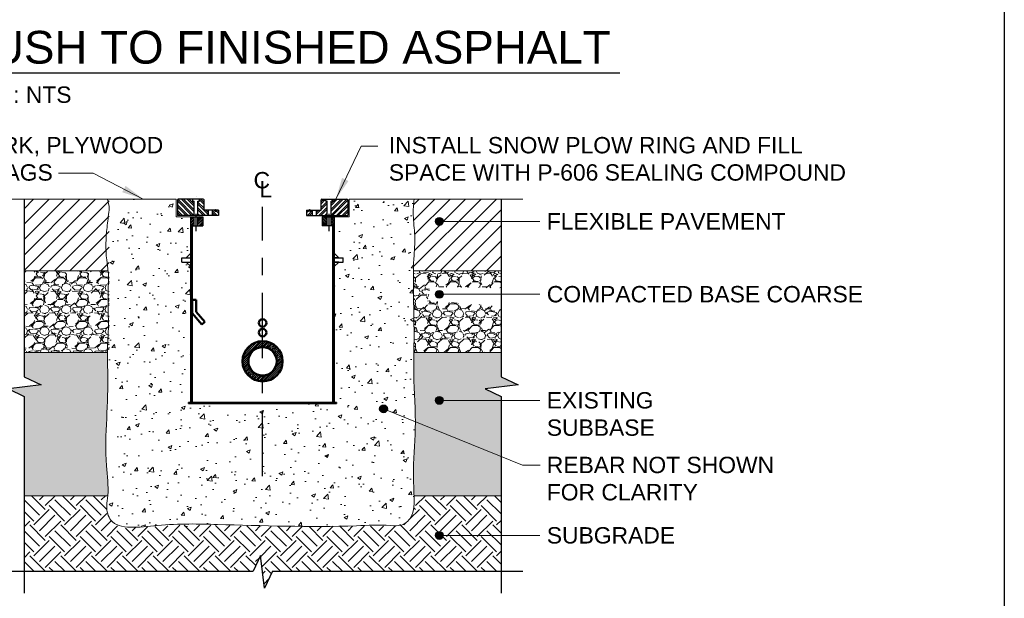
# Model space of a CAD drawing. Header units: inches. Extents: x 0 to 21.3, y 0 to 11.
# Tile 3 of 5: x 2.9 to 8.5, y 4.5 to 7.8. Entities that reach past the tile are written whole.
import ezdxf
from ezdxf.enums import TextEntityAlignment as Align

# ---------------------------------------------------------------- set-up
doc = ezdxf.new("R2010")
doc.units = ezdxf.units.IN
doc.header["$LTSCALE"] = 0.5
doc.header["$MEASUREMENT"] = 0
doc.linetypes.add('CENTER', pattern=[2, 1.25, -0.25, 0.25, -0.25])
doc.linetypes.add('CENTER2', pattern=[1.125, 0.75, -0.125, 0.125, -0.125])
doc.layers.get('0').update_dxf_attribs({"linetype": 'CONTINUOUS'})
for name, color, linetype, lineweight in [('C-PVMT-ASPH', 8, 'CONTINUOUS', 18), ('C-PVMT-CONC', 8, 'CONTINUOUS', 18), ('E-GRND-EQUI', 83, 'CONTINUOUS', 50), ('E-POWR-CNDT', 83, 'CONTINUOUS', 50), ('G-ANNO-PATT', 8, 'CONTINUOUS', 18), ('S-FABR-PL~~', 142, 'CONTINUOUS', 35), ('S-FSTN-MISC', 13, 'CONTINUOUS', 25), ('S-JNTS-WTRS', 221, 'CONTINUOUS', 25)]:
    doc.layers.add(name, color=color, linetype=linetype, lineweight=lineweight)
for name, color, linetype in [('G-ANNO-DIMS', 7, 'CONTINUOUS'), ('G-ANNO-SYMB', 6, 'CONTINUOUS'), ('G-ANNO-TEXT', 7, 'CONTINUOUS'), ('G-ANNO-TEXT @ 1', 7, 'CONTINUOUS'), ('G-ANNO-TTLB', 7, 'CONTINUOUS')]:
    doc.layers.add(name, color=color, linetype=linetype)
doc.styles.add('01-E-BLDG-1_1', font='arial.ttf', dxfattribs={"height": 0.09375})
doc.styles.add('ARIAL', font='arial.ttf')
doc.dimstyles.new('01-E-BLDG-1_1', dxfattribs={"dimtxt": 0.09375, "dimasz": 0.125, "dimexe": 0.0625, "dimexo": 0.0625, "dimgap": 0.0625, "dimtad": 1, "dimdec": 4, "dimzin": 3, "dimdsep": 46, "dimlunit": 4, "dimtxsty": '01-E-BLDG-1_1', "dimcen": 0.0625, "dimclrd": 1, "dimclre": 1, "dimclrt": 256, "dimazin": 0, "dimtfac": 1, "dimtdec": 4, "dimtmove": 1, "dimatfit": 3, "dimfxl": 1, "dimfrac": 2, "dimtolj": 1, "dimtzin": 3, "dimlwd": 0, "dimlwe": 0, "dimarcsym": 0})
pattern_1 = [(45, (0, -3.699043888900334), (-0.04419417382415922, 0.04419417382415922), [])]
pattern_2 = [(45, (-0.03615068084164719, 7.385246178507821), (-0.01657281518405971, 0.01657281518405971), []), (45, (-0.02510213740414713, 7.385246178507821), (-0.01657281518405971, 0.01657281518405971), [])]
pattern_3 = [(45, (0, 3.809032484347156), (-0.01657281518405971, 0.01657281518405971), []), (45, (0.0110485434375, 3.809032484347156), (-0.01657281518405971, 0.01657281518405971), [])]
pattern_4 = [(135, (0, 3.809032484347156), (-0.008286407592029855, -0.008286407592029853), []), (135, (3.382640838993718e-19, 3.814556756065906), (-0.008286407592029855, -0.008286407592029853), [])]
pattern_5 = [(135, (0, 3.809032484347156), (-0.01657281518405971, -0.01657281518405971), []), (135, (6.765281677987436e-19, 3.820081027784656), (-0.01657281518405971, -0.01657281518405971), [])]
pattern_6 = [(45, (0, 3.809032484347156), (-0.008286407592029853, 0.008286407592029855), []), (45, (0.00552427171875, 3.809032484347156), (-0.008286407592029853, 0.008286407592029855), [])]

# ---------------------------------------------------------------- blocks, each defined once
blk = doc.blocks.new('*U4')
at = {"color": 0, "linetype": 'Continuous', "lineweight": 30}
blk.add_line((0.2343750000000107, -1.06581410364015e-14), (4.323123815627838, -1.06581410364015e-14), dxfattribs=at)
blk.add_circle((0, 0), 0.234375, dxfattribs=at)
at = {"color": 0, "style": 'ARIAL', "flags": 4}
blk.add_attdef('TITLE', text='', height=0.1875, dxfattribs=at).set_placement((0.4133877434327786, -0.004328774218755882), align=Align.BOTTOM_LEFT)
blk.add_attdef('ID', text='', height=0.1875, dxfattribs=at).set_placement((0, 0), align=Align.MIDDLE_CENTER)
blk.add_attdef('SCALE', text='', height=0.0703125, dxfattribs=at).set_placement((0.4166650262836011, -0.07898187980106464), align=Align.TOP_LEFT)
blk = doc.blocks.new('BREAK')
at = {"color": 0, "linetype": 'Continuous', "flags": 128}
blk.add_lwpolyline([(0, 0), (0.046625, 0.097375), (0.069125, -0.090125), (0.112375, 0)], dxfattribs=at)
blk = doc.blocks.new('CNTLIN')
at = {"color": 0, "linetype": 'Continuous', "style": 'ARIAL'}
for s, p in [('C', (0, 0)), ('L', (0.02213075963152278, -0.05155752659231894))]:
    blk.add_text(s, height=0.09375, dxfattribs=at).set_placement(p, align=Align.MIDDLE_CENTER)
blk = doc.blocks.new('G-TDT1')
at = {"linetype": 'ByBlock', "lineweight": -2}
h = blk.add_hatch(color=256, dxfattribs=at)
edge = h.paths.add_edge_path()
edge.add_arc((0, 0), 0.02220729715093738, 0, 360)
at = {"color": 0, "linetype": 'ByBlock', "lineweight": -2}
blk.add_circle((0, 0), 0.02220729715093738, dxfattribs=at)

msp = doc.modelspace()

# ---------------------------------------------------------------- hatches: boundary and pattern name
at = {"layer": 'C-PVMT-ASPH'}
h = msp.add_hatch(dxfattribs=at)
h.set_pattern_fill('ANSI31', color=256, scale=0.5, style=0)
h.set_pattern_definition(pattern_1)
h.paths.add_polyline_path([(2.883577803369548, 6.752484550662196), (2.883577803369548, 6.341746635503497), (3.371342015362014, 6.341746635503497), (3.37134201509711, 6.752484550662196)])
h = msp.add_hatch(dxfattribs=at)
h.set_pattern_fill('ANSI31', color=256, scale=0.5, style=0)
h.set_pattern_definition(pattern_1)
h.paths.add_polyline_path([(5.616421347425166, 6.342444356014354), (5.616421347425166, 6.752484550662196), (5.118026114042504, 6.752484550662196), (5.1135823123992, 6.68866409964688), (5.120847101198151, 6.566108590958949), (5.122599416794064, 6.519021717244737), (5.119513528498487, 6.448923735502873), (5.114488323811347, 6.342444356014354)])
at = {"layer": 'G-ANNO-PATT'}
h = msp.add_hatch(dxfattribs=at)
h.set_pattern_fill('AR-CONC', color=256, scale=0.03125, style=0)
h.set_pattern_definition([(49.99999999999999, (-0.03439015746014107, -3.049302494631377), (0.2241438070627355, -0.01961004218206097), [0.0234375, -0.2578125]), (355, (-0.03439015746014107, -3.049302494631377), (-0.0433597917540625, 0.2350600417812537), [0.01875, -0.20625]), (100.45144446, (-0.01571150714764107, -3.050936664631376), (0.1807840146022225, 0.2154499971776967), [0.01991880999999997, -0.2191069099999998]), (46.18420000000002, (-0.03439015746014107, -2.986802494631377), (0.3335129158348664, -0.05172477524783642), [0.03515624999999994, -0.3867187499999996]), (96.63563549, (-0.00659742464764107, -2.991112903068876), (0.2920818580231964, 0.304412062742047), [0.029878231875, -0.3286605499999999]), (351.1841639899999, (-0.03439015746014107, -2.986802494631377), (0.2920818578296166, 0.3044120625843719), [0.028125, -0.3093750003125]), (21, (-0.003140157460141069, -3.002427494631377), (0.1865334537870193, -0.1258184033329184), [0.0234375, -0.2578125]), (326.0000000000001, (-0.003140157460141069, -3.002427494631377), (0.07603604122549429, 0.2266093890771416), [0.01875, -0.20625]), (71.45144474, (0.01240429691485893, -3.012912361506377), (0.262569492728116, 0.1007909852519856), [0.019918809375, -0.21910691]), (37.50000000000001, (-0.03439015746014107, -3.049302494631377), (0.003799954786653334, 0.1040293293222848), [0, -0.20375, 0, -0.209375, 0, -0.20703125]), (7.499999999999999, (-0.03439015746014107, -3.049302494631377), (0.08220923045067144, 0.1232536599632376), [0, -0.119375, 0, -0.1990625, 0, -0.07890625]), (327.5, (-0.1040776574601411, -3.049302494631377), (0.1668195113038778, -0.007048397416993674), [0, -0.078125, 0, -0.24375, 0, -0.3234375]), (317.5, (-0.1353276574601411, -3.049302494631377), (0.1822456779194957, 0.03128280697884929), [0, -0.1015625, 0, -0.161875, 0, -0.2296875])])
h.paths.add_polyline_path([(3.371342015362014, 4.928836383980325), (3.371954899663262, 4.927529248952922), (3.377096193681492, 4.918970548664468), (3.383047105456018, 4.911214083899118), (3.389798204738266, 4.904308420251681), (3.397308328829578, 4.898218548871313), (3.405533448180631, 4.892901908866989), (3.414429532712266, 4.88831593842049), (3.423952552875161, 4.884418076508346), (3.43405847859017, 4.881165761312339), (3.444703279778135, 4.878516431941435), (3.447376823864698, 4.878015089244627), (4.61278345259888, 4.878015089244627), (4.618526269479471, 4.878057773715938), (4.630631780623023, 4.87816712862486), (4.642727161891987, 4.878296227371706), (4.65481138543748, 4.878445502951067), (4.66688342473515, 4.878615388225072), (4.678942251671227, 4.878806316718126), (4.690986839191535, 4.879018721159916), (4.703016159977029, 4.879253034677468), (4.71502918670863, 4.879509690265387), (4.727024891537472, 4.879789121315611), (4.739002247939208, 4.880091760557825), (4.750960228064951, 4.880418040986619), (4.762897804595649, 4.880768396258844), (4.774813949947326, 4.881143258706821), (4.786707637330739, 4.881543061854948), (4.798578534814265, 4.881966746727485), (4.810430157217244, 4.882405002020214), (4.822267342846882, 4.882845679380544), (4.83409493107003, 4.883276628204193), (4.845917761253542, 4.883685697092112), (4.857740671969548, 4.884060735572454), (4.869568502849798, 4.884389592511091), (4.881406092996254, 4.884660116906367), (4.893258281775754, 4.884860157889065), (4.905129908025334, 4.88497756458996), (4.917025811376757, 4.885000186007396), (4.928950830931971, 4.88491587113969), (4.940909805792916, 4.884712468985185), (4.952907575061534, 4.884377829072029), (4.964948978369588, 4.883899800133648), (4.977038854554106, 4.883266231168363), (4.989180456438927, 4.882471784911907), (5.001335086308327, 4.8816913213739), (5.013418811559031, 4.88129399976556), (5.025345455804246, 4.881658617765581), (5.037028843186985, 4.883163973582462), (5.048382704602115, 4.886187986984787), (5.059302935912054, 4.89093903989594), (5.069646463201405, 4.897255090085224), (5.079265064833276, 4.904925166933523), (5.088010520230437, 4.913738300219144), (5.095734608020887, 4.92348351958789), (5.102289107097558, 4.933949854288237), (5.107527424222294, 4.944926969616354), (5.111429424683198, 4.95625390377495), (5.114189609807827, 4.967853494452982), (5.116023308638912, 4.979656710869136), (5.117145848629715, 4.991594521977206), (5.117772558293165, 5.00359789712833), (5.118109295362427, 5.015601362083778), (5.118252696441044, 5.027580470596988), (5.118229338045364, 5.039537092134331), (5.118064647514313, 5.051473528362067), (5.117784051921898, 5.063392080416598), (5.11741297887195, 5.07529504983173), (5.116976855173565, 5.087184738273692), (5.116501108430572, 5.099063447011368), (5.116011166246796, 5.110933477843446), (5.115532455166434, 5.122797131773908), (5.11509040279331, 5.134656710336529), (5.114710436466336, 5.146514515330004), (5.114417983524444, 5.15837284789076), (5.114238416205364, 5.1702340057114), (5.114186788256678, 5.182099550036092), (5.114255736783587, 5.193969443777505), (5.114434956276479, 5.205843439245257), (5.114714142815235, 5.217721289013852), (5.115082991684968, 5.229602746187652), (5.115531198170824, 5.241487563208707), (5.116048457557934, 5.253375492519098), (5.116624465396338, 5.265266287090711), (5.117248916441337, 5.277159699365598), (5.117911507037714, 5.289055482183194), (5.118601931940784, 5.300953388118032), (5.119309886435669, 5.312853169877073), (5.120025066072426, 5.324754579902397), (5.120737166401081, 5.336657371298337), (5.121435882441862, 5.348561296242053), (5.122110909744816, 5.360466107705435), (5.122751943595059, 5.372371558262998), (5.123348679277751, 5.38427740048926), (5.123890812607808, 5.396183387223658), (5.124368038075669, 5.408089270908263), (5.124770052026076, 5.419994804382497), (5.125086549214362, 5.431899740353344), (5.125307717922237, 5.443803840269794), (5.125432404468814, 5.455707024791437), (5.125466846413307, 5.467609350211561), (5.125417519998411, 5.479510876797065), (5.125290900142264, 5.491411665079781), (5.125093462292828, 5.503311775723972), (5.124831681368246, 5.515211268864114), (5.124512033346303, 5.527110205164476), (5.124140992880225, 5.539008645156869), (5.123725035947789, 5.550906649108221), (5.12327063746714, 5.562804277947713), (5.122784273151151, 5.574701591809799), (5.122272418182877, 5.586598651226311), (5.121741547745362, 5.598495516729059), (5.121198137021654, 5.610392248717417), (5.120648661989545, 5.622288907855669), (5.120099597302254, 5.634185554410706), (5.119557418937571, 5.646082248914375), (5.11902860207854, 5.657979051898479), (5.118519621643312, 5.66987602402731), (5.118036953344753, 5.681773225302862), (5.117587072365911, 5.69367071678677), (5.117176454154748, 5.705568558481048), (5.116811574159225, 5.717466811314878), (5.116498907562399, 5.72936553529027), (5.11624492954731, 5.741264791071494), (5.116056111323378, 5.753164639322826), (5.11593579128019, 5.765065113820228), (5.115878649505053, 5.776966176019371), (5.115877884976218, 5.788867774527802), (5.115926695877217, 5.800769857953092), (5.11601828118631, 5.812672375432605), (5.116145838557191, 5.824575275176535), (5.116302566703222, 5.836478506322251), (5.116481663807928, 5.84838201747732), (5.116676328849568, 5.860285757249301), (5.116879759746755, 5.872189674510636), (5.117085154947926, 5.88409371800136), (5.117285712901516, 5.895997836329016), (5.117474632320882, 5.90790197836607), (5.117645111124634, 5.919806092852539), (5.117790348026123, 5.931710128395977), (5.117903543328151, 5.943614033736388), (5.117979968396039, 5.955517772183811), (5.118020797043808, 5.967421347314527), (5.118028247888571, 5.979324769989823), (5.118004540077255, 5.991228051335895), (5.117951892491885, 6.003131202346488), (5.117872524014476, 6.015034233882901), (5.117768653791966, 6.026937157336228), (5.117642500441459, 6.038839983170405), (5.117496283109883, 6.05074272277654), (5.11733222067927, 6.062645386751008), (5.117152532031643, 6.074547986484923), (5.116959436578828, 6.086450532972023), (5.116755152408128, 6.098353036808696), (5.116541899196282, 6.110255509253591), (5.116321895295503, 6.122157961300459), (5.116097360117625, 6.134060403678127), (5.115870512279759, 6.145962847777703), (5.115643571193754, 6.157865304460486), (5.115418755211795, 6.169767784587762), (5.115198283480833, 6.181670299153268), (5.114984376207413, 6.193572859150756), (5.11477977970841, 6.205475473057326), (5.114588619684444, 6.217378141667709), (5.114415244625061, 6.229280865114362), (5.11426400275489, 6.241183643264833), (5.114139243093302, 6.253086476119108), (5.114045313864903, 6.264989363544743), (5.113986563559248, 6.276892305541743), (5.113967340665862, 6.288795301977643), (5.11399199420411, 6.300698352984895), (5.114064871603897, 6.312601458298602), (5.114190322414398, 6.324504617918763), (5.114372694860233, 6.336407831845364), (5.114616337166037, 6.348311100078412), (5.114925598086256, 6.360214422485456), (5.115304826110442, 6.37211779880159), (5.115758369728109, 6.384021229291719), (5.11629057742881, 6.395924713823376), (5.116905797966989, 6.407828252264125), (5.117605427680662, 6.419731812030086), (5.118366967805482, 6.431635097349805), (5.119156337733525, 6.443537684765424), (5.119939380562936, 6.45543914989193), (5.120681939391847, 6.467339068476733), (5.121349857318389, 6.479237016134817), (5.121908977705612, 6.491132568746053), (5.122325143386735, 6.503025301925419), (5.12256419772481, 6.514914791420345), (5.122591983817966, 6.526800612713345), (5.122374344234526, 6.538682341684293), (5.121879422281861, 6.550559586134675), (5.121124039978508, 6.562432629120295), (5.120171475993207, 6.574302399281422), (5.119086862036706, 6.586169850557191), (5.117935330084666, 6.598035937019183), (5.116782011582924, 6.609901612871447), (5.115692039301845, 6.621767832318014), (5.114730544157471, 6.633635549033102), (5.113962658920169, 6.645505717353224), (5.11345351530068, 6.6573792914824), (5.113260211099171, 6.669257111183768), (5.113372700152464, 6.681139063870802), (5.113747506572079, 6.693024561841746), (5.114340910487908, 6.704913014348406), (5.115109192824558, 6.716803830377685), (5.116008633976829, 6.728696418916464), (5.116995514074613, 6.740590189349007), (5.118026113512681, 6.752484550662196), (4.745488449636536, 6.752484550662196), (4.745488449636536, 6.651148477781), (4.660674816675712, 6.650703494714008), (4.660674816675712, 6.442736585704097), (4.686341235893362, 6.417070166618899), (4.712007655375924, 6.417070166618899), (4.712007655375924, 6.391402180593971), (4.686341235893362, 6.391402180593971), (4.660674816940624, 6.369685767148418), (4.660674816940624, 5.588402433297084), (4.673507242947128, 5.588402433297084), (4.673507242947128, 5.580941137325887), (3.82649190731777, 5.580941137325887), (3.82649190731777, 5.588402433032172), (3.838797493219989, 5.588402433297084), (3.838797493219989, 6.098458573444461), (3.783705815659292, 6.034977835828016), (3.766424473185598, 6.049975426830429), (3.815915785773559, 6.107003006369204), (3.815915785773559, 6.175452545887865), (3.838797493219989, 6.175452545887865), (3.838797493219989, 6.365735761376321), (3.813131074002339, 6.391402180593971), (3.787464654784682, 6.391402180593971), (3.787464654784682, 6.417070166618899), (3.813132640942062, 6.417070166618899), (3.838797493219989, 6.442736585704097), (3.838797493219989, 6.651148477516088), (3.754510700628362, 6.651148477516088), (3.754510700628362, 6.752484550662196), (3.37134201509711, 6.752484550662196)])
h = msp.add_hatch(dxfattribs=at)
h.set_pattern_fill('ANSI32', color=256, scale=0.0625)
h.set_pattern_definition(pattern_2)
h.paths.add_polyline_path([(3.846785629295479, 6.599814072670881), (3.838797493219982, 6.599814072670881), (3.838797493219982, 5.588402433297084), (3.846785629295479, 5.588402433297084)])
h = msp.add_hatch(dxfattribs=at)
h.set_pattern_fill('ANSI32', color=256, scale=0.0625)
h.set_pattern_definition(pattern_2)
h.paths.add_polyline_path([(4.660674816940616, 6.599814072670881), (4.653213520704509, 6.599814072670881), (4.653213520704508, 5.588402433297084), (4.660674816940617, 5.588402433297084)])
h = msp.add_hatch(dxfattribs=at)
h.set_pattern_fill('GRAVEL', color=256, scale=0.125)
h.set_pattern_definition([(228.012787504, (0.09, -0.004628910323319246), (-1.000000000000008, -1.125), [0.016817, -1.664886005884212]), (184.969740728, (0.07875, -0.01712891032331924), (1.499999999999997, 0.1250000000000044), [0.0288585, -2.85699059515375]), (132.510447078, (0.05, -0.01962891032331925), (1.250000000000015, -1.374999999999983), [0.0203485, -2.014504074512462]), (267.273689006, (0.00125, -0.05087891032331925), (0.125000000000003, 2.500000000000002), [0.02627974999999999, -2.601694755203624]), (292.833654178, (0, -0.07712891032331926), (-0.6249999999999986, 1.500000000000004), [0.02576937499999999, -2.551171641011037]), (357.273689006, (0.01, -0.1008789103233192), (-2.500000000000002, 0.1250000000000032), [0.02627974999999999, -2.601694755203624]), (37.6942404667, (0.03625, -0.1021289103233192), (-1.625, -1.249999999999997), [0.034753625, -3.4406060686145]), (72.2553283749, (0.06375, -0.08087891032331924), (0.8750000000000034, 2.75), [0.03281099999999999, -3.248290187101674]), (121.429565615, (0.07375, -0.04962891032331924), (-1.000000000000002, 1.624999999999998), [0.02636875, -2.610509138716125]), (175.236358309, (0.06, -0.02712891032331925), (1.374999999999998, -0.1250000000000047), [0.030104, -1.475095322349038]), (222.397437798, (0.03, -0.02462891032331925), (-1.499999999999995, -1.374999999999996), [0.038931, -3.854171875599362]), (138.814074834, (0.125, -0.05212891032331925), (-0.8750000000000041, 0.75), [0.013287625, -1.315480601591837]), (171.46923439, (0.115, -0.04337891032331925), (1.625, -0.2499999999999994), [0.025279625, -2.502688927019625]), (225, (0.09, -0.03962891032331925), (-1.387778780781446e-17, -0.1249999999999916), [0.017677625, -0.1590990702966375]), (203.198590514, (0.08125, -0.02462891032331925), (0.6249999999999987, 0.2499999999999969), [0.00951975, -0.9424518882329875]), (291.801409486, (0.0725, -0.02837891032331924), (-0.1249999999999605, 0.3750000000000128), [0.013462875, -0.6596827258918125]), (30.96375653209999, (0.0775, -0.04087891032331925), (0.3750000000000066, 0.2499999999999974), [0.021866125, -0.7070028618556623]), (161.565051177, (0.09625, -0.02962891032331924), (0.2500000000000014, -0.1249999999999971), [0.015811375, -0.3794733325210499]), (16.389540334, (0, -0.02837891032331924), (1.249999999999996, 0.3750000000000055), [0.02215, -2.192855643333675]), (70.3461759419, (0.02125, -0.02212891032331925), (-0.5000000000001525, -1.375000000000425), [0.018582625, -1.839675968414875]), (293.198590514, (0.09625, -0.004628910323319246), (-0.2499999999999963, 0.6249999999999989), [0.019039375, -0.9329322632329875]), (343.610459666, (0.10375, -0.02212891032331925), (-1.249999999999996, 0.3750000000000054), [0.02214999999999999, -2.192855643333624]), (339.44395478, (0, -0.1058789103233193), (-0.6250000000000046, 0.2500000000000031), [0.02135999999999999, -1.046640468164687]), (294.775140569, (0.02, -0.1133789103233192), (-0.6250000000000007, 1.375), [0.01789725, -1.7718303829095]), (66.8014094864, (0.0975, -0.1296289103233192), (0.2499999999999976, 0.6249999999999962), [0.019039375, -0.9329322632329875]), (17.3540246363, (0.105, -0.1121289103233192), (-1.624999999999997, -0.4999999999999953), [0.020953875, -2.07442795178]), (69.44395478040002, (0.03625, -0.1296289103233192), (-0.2500000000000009, -0.6249999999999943), [0.01068, -1.057320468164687]), (101.309932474, (0.09, -0.1296289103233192), (-0.1249999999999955, 0.5000000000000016), [0.00637375, -0.6310036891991]), (165.963756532, (0.08875, -0.1233789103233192), (0.3749999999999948, -0.1250000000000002), [0.025769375, -0.4896188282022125]), (186.009005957, (0.06375, -0.1171289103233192), (1.250000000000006, 0.1249999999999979), [0.02388125, -2.36424039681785]), (303.690067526, (0.0775, -0.05212891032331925), (-0.1249999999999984, 0.2499999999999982), [0.01802774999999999, -0.4326661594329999]), (353.157226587, (0.0875, -0.06712891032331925), (2.125000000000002, -0.2500000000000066), [0.03147425, -3.115945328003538]), (60.9453959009, (0.11875, -0.07087891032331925), (-0.4999999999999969, -0.8749999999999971), [0.0128695, -1.274084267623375]), (90, (0.125, -0.05962891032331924), (-0.125, 0.125), [0.0075, -0.1175]), (120.256437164, (0.06125, -0.1133789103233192), (0.5000000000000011, -0.875000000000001), [0.0173655, -1.719189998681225]), (48.01278750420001, (0.0525, -0.09837891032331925), (1, 1.124999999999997), [0.033634, -1.648069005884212]), (0, (0.075, -0.07337891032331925), (0.125, 0.125), [0.0325, -0.0925]), (325.3048464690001, (0.1075, -0.07337891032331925), (1.250000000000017, -0.8749999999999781), [0.01976424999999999, -1.95665928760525]), (254.054604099, (0.12375, -0.08462891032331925), (-0.1250000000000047, -0.5000000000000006), [0.01820025, -0.8918134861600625]), (207.645975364, (0.11875, -0.1021289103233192), (-2.374999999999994, -1.250000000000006), [0.029633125, -2.933684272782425]), (175.42607874, (0.0925, -0.1158789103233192), (-1.624999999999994, 0.1250000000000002), [0.031349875, -3.103634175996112])])
h.paths.add_polyline_path([(2.883577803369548, 6.341746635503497), (2.883577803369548, 5.873826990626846), (3.37134201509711, 5.873826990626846), (3.371342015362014, 6.341746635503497)])
h = msp.add_hatch(dxfattribs=at)
h.set_pattern_fill('GRAVEL', color=256, scale=0.125)
h.set_pattern_definition([(228.012787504, (0.08999999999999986, 3.595942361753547), (-1.000000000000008, -1.125), [0.016817, -1.664886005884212]), (184.969740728, (0.07875000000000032, 3.583442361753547), (1.499999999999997, 0.1250000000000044), [0.0288585, -2.85699059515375]), (132.510447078, (0.04999999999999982, 3.580942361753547), (1.250000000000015, -1.374999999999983), [0.0203485, -2.014504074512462]), (267.273689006, (0.001249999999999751, 3.549692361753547), (0.125000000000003, 2.500000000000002), [0.02627974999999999, -2.601694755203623]), (292.833654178, (0, 3.523442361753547), (-0.6249999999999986, 1.500000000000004), [0.02576937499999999, -2.551171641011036]), (357.273689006, (0.009999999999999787, 3.499692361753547), (-2.500000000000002, 0.1250000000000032), [0.02627974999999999, -2.601694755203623]), (37.6942404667, (0.03624999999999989, 3.498442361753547), (-1.625, -1.249999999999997), [0.034753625, -3.4406060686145]), (72.2553283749, (0.06374999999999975, 3.519692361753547), (0.8750000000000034, 2.75), [0.03281099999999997, -3.248290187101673]), (121.429565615, (0.07375000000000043, 3.550942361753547), (-1.000000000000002, 1.624999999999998), [0.02636875, -2.610509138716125]), (175.236358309, (0.05999999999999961, 3.573442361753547), (1.374999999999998, -0.1250000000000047), [0.030104, -1.475095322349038]), (222.397437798, (0.03000000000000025, 3.575942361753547), (-1.499999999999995, -1.374999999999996), [0.038931, -3.854171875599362]), (138.814074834, (0.125, 3.548442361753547), (-0.8750000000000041, 0.75), [0.01328762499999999, -1.315480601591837]), (171.46923439, (0.1150000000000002, 3.557192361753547), (1.625, -0.2499999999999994), [0.025279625, -2.502688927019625]), (225, (0.08999999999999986, 3.560942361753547), (-1.387778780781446e-17, -0.1249999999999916), [0.017677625, -0.1590990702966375]), (203.198590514, (0.08124999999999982, 3.575942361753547), (0.6249999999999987, 0.2499999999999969), [0.00951975, -0.9424518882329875]), (291.801409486, (0.07249999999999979, 3.572192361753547), (-0.1249999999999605, 0.3750000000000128), [0.013462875, -0.6596827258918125]), (30.96375653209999, (0.07749999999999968, 3.559692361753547), (0.3750000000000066, 0.2499999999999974), [0.021866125, -0.7070028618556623]), (161.565051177, (0.09625000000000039, 3.570942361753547), (0.2500000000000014, -0.1249999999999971), [0.01581137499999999, -0.3794733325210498]), (16.389540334, (0, 3.572192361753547), (1.249999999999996, 0.3750000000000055), [0.02215, -2.192855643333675]), (70.3461759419, (0.02125000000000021, 3.578442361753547), (-0.5000000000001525, -1.375000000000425), [0.018582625, -1.839675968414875]), (293.198590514, (0.09625000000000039, 3.595942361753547), (-0.2499999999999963, 0.6249999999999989), [0.019039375, -0.9329322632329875]), (343.610459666, (0.1037499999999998, 3.578442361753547), (-1.249999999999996, 0.3750000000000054), [0.02214999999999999, -2.192855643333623]), (339.44395478, (0, 3.494692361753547), (-0.6250000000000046, 0.2500000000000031), [0.02135999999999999, -1.046640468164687]), (294.775140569, (0.01999999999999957, 3.487192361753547), (-0.6250000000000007, 1.375), [0.01789725, -1.7718303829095]), (66.8014094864, (0.09750000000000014, 3.470942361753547), (0.2499999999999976, 0.6249999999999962), [0.019039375, -0.9329322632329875]), (17.3540246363, (0.1050000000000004, 3.488442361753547), (-1.624999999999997, -0.4999999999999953), [0.020953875, -2.07442795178]), (69.44395478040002, (0.03624999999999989, 3.470942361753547), (-0.2500000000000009, -0.6249999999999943), [0.01067999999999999, -1.057320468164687]), (101.309932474, (0.08999999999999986, 3.470942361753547), (-0.1249999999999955, 0.5000000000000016), [0.00637375, -0.6310036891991]), (165.963756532, (0.0887500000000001, 3.477192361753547), (0.3749999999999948, -0.1250000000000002), [0.025769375, -0.4896188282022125]), (186.009005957, (0.06374999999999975, 3.483442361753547), (1.250000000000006, 0.1249999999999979), [0.02388125, -2.36424039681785]), (303.690067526, (0.07749999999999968, 3.548442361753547), (-0.1249999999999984, 0.2499999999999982), [0.01802774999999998, -0.4326661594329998]), (353.157226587, (0.08750000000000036, 3.533442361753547), (2.125000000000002, -0.2500000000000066), [0.03147425, -3.115945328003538]), (60.9453959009, (0.1187500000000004, 3.529692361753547), (-0.4999999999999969, -0.8749999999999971), [0.0128695, -1.274084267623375]), (90, (0.125, 3.540942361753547), (-0.125, 0.125), [0.0075, -0.1175]), (120.256437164, (0.06125000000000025, 3.487192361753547), (0.5000000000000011, -0.875000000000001), [0.0173655, -1.719189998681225]), (48.01278750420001, (0.05250000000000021, 3.502192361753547), (1, 1.124999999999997), [0.033634, -1.648069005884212]), (0, (0.07500000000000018, 3.527192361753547), (0.125, 0.125), [0.0325, -0.0925]), (325.3048464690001, (0.1074999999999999, 3.527192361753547), (1.250000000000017, -0.8749999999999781), [0.01976424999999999, -1.956659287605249]), (254.054604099, (0.1237500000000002, 3.515942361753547), (-0.1250000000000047, -0.5000000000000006), [0.01820025, -0.8918134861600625]), (207.645975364, (0.1187500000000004, 3.498442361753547), (-2.374999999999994, -1.250000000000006), [0.029633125, -2.933684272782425]), (175.42607874, (0.09250000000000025, 3.484692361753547), (-1.624999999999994, 0.1250000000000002), [0.031349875, -3.103634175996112])])
h.paths.add_polyline_path([(5.616421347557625, 5.873826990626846), (5.616421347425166, 6.138260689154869), (5.195177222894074, 6.170974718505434), (5.210225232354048, 6.249665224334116), (5.616421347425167, 6.243785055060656), (5.616421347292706, 6.342444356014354), (5.114488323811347, 6.342444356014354), (5.117204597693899, 6.108203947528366), (5.116908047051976, 5.873826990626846)])
h = msp.add_hatch(dxfattribs=at)
h.set_pattern_fill('ANSI31', color=256, scale=0.0625, style=0)
h.set_pattern_definition([(45, (0, -3.699043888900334), (-0.005524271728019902, 0.005524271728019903), [])])
h.paths.add_polyline_path([(4.134983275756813, 5.823641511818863, 1), (4.365015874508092, 5.823641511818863, 1)])
h.paths.add_polyline_path([(4.33136326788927, 5.823641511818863, -1), (4.16863588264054, 5.823641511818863, -1)], flags=16)
h = msp.add_hatch(dxfattribs=at)
h.set_pattern_fill('AR-SAND', color=256, scale=0.03125, style=0)
h.set_pattern_definition([(37.50000000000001, (0, -3.699043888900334), (-0.001968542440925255, 0.06021324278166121), [0, -0.0475, 0, -0.053125, 0, -0.05078125]), (7.499999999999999, (0, -3.699043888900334), (0.05530552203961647, 0.08819206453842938), [0, -0.025625, 0, -0.0428125, 0, -0.01640625]), (327.5, (-0.0384375, -3.699043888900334), (0.09731693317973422, 0.0001768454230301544), [0, -0.015625, 0, -0.05625, 0, -0.0734375]), (317.5, (-0.0384375, -3.699043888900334), (0.09394145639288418, 0.02742736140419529), [0, -0.0078125, 0, -0.036875, 0, -0.0421875])])
h.paths.add_polyline_path([(2.883577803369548, 5.873826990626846), (3.360903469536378, 5.873826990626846), (3.361512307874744, 5.814351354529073), (3.362706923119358, 5.769730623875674), (3.363344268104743, 5.70990666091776), (3.361062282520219, 5.596280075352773), (3.357100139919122, 5.500617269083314), (3.35451423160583, 5.442855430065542), (3.352556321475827, 5.388234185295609), (3.351648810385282, 5.330716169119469), (3.35257199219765, 5.273205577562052), (3.356181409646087, 5.213061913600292), (3.361783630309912, 5.151560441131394), (3.364602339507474, 5.104876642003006), (3.364182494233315, 5.066266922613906), (3.363254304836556, 5.053746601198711), (2.883577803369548, 5.053746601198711), (2.883577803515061, 5.622710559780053), (2.793452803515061, 5.665960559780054), (2.980952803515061, 5.688460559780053), (2.883577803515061, 5.735085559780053)])
h.paths.add_polyline_path([(5.116908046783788, 5.873826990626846), (5.616421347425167, 5.873826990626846), (5.61642134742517, 5.735085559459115), (5.71379634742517, 5.688460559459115), (5.52629634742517, 5.665960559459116), (5.616421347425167, 5.622710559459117), (5.616421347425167, 5.053746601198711), (5.118019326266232, 5.053746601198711), (5.117313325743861, 5.078148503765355), (5.116225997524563, 5.105732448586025), (5.115285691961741, 5.129252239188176), (5.114954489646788, 5.138642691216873), (5.114338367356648, 5.200309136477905), (5.117113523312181, 5.27464787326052), (5.122256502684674, 5.363108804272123), (5.124486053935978, 5.411349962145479), (5.125165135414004, 5.499436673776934), (5.123846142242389, 5.547561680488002), (5.121252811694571, 5.609203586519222), (5.118543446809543, 5.669306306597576), (5.116915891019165, 5.713895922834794), (5.115882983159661, 5.790930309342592), (5.116259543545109, 5.833394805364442)])
h = msp.add_hatch(dxfattribs=at)
h.set_pattern_fill('ANSI32', color=256, scale=0.0625)
h.set_pattern_definition(pattern_2)
h.paths.add_polyline_path([(4.673507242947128, 5.588402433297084), (3.82649190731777, 5.588402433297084), (3.82649190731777, 5.580941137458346), (4.673507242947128, 5.580941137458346)])
h = msp.add_hatch(dxfattribs=at)
h.set_pattern_fill('EARTH', color=256, scale=0.5, angle=44.99999999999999)
h.set_pattern_definition([(44.99999999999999, (0, -0.1296289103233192), (4.163336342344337e-17, 0.1767766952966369), [0.125, -0.125]), (44.99999999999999, (-0.03314563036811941, -0.09648327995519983), (4.163336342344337e-17, 0.1767766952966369), [0.125, -0.125]), (44.99999999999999, (-0.06629126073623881, -0.06333764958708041), (4.163336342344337e-17, 0.1767766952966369), [0.125, -0.125]), (135, (-0.06629126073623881, -0.0412405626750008), (-0.1767766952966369, 5.551115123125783e-17), [0.125, -0.125]), (135, (-0.03314563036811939, -0.00809493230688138), (-0.1767766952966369, 5.551115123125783e-17), [0.125, -0.125]), (135, (2.775557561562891e-17, 0.02505069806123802), (-0.1767766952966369, 5.551115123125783e-17), [0.125, -0.125])])
edge = h.paths.add_edge_path()
edge.add_line((5.616421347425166, 4.62101437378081), (5.616421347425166, 5.053746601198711))
edge.add_line((5.616421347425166, 5.053746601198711), (5.118019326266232, 5.053746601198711))
edge.add_line((5.118019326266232, 5.053746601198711), (5.118640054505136, 5.023782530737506))
edge.add_line((5.118640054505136, 5.023782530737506), (5.117831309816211, 4.995268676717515))
edge.add_line((5.117831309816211, 4.995268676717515), (5.116313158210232, 4.978803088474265))
edge.add_line((5.116313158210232, 4.978803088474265), (5.111016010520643, 4.95192573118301))
edge.add_arc((4.998976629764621, 4.99123777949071), 0.1187360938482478, 305.77006975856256, 340.665198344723, ccw=False)
edge.add_arc((5.012072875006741, 4.990231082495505), 0.1107200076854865, 270.93536061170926, 300.56871741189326, ccw=False)
edge.add_line((5.013880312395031, 4.879525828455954), (4.309877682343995, 4.877320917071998))
edge.add_line((4.309877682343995, 4.877320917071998), (3.830465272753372, 4.88707427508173))
edge.add_line((3.830465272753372, 4.88707427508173), (3.494461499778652, 4.870850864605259))
edge.add_arc((3.4712419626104, 4.987187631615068), 0.1186313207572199, 193.5520749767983, 281.28728697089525, ccw=False)
edge.add_line((3.355913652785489, 4.959388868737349), (3.358005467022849, 5.014245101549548))
edge.add_line((3.358005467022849, 5.014245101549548), (3.363254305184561, 5.053746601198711))
edge.add_line((3.363254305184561, 5.053746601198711), (2.883577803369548, 5.053746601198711))
edge.add_line((2.883577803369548, 5.053746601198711), (2.883577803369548, 4.62101437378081))
edge.add_line((2.883577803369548, 4.62101437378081), (4.195499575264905, 4.62101437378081))
edge.add_line((4.195499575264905, 4.62101437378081), (4.238749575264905, 4.71113937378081))
edge.add_line((4.238749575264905, 4.71113937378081), (4.261249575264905, 4.52363937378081))
edge.add_line((4.261249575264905, 4.52363937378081), (4.307874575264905, 4.62101437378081))
edge.add_line((4.307874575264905, 4.62101437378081), (5.616421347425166, 4.62101437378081))
at = {"layer": 'G-ANNO-TEXT'}
h = msp.add_hatch(dxfattribs=at)
h.set_pattern_fill('ANSI32', color=256, scale=0.0625, angle=90)
h.set_pattern_definition(pattern_5)
h.paths.add_polyline_path([(3.857725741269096, 6.741427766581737), (3.849142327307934, 6.741427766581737), (3.849142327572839, 6.752484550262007), (3.766762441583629, 6.752484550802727, 0.4142135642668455), (3.762216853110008, 6.747938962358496), (3.762216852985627, 6.658854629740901), (3.857725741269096, 6.658854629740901)])
h = msp.add_hatch(dxfattribs=at)
h.set_pattern_fill('ANSI32', color=256, scale=0.0625, angle=90)
h.set_pattern_definition(pattern_5)
h.paths.add_polyline_path([(3.879965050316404, 6.658854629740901), (3.940817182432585, 6.658854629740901), (3.940817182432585, 6.689614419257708), (3.914709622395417, 6.689614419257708), (3.91470962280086, 6.747938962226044, 0.4142135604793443), (3.91016403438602, 6.752484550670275), (3.888548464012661, 6.752484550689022), (3.888548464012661, 6.741427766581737), (3.879965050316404, 6.741427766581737)])
h = msp.add_hatch(dxfattribs=at)
h.set_pattern_fill('ANSI32', color=256, scale=0.0625)
h.set_pattern_definition(pattern_3)
h.paths.add_polyline_path([(4.620034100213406, 6.658854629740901), (4.620034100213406, 6.741427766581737), (4.611450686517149, 6.741427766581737), (4.611450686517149, 6.752484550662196), (4.589835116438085, 6.752484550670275, 0.4142135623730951), (4.585289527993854, 6.747938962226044), (4.585289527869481, 6.689614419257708), (4.559181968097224, 6.689614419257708), (4.559181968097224, 6.658854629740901)])
h = msp.add_hatch(dxfattribs=at)
h.set_pattern_fill('ANSI32', color=256, scale=0.0625)
h.set_pattern_definition(pattern_3)
h.paths.add_polyline_path([(4.737782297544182, 6.658854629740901), (4.737782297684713, 6.747938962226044, 0.4142135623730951), (4.733236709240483, 6.752484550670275), (4.650856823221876, 6.752484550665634), (4.650856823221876, 6.741427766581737), (4.642273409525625, 6.741427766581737), (4.642273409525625, 6.658854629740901)])
h = msp.add_hatch(dxfattribs=at)
h.set_pattern_fill('ANSI32', color=256, scale=0.0625, angle=90)
h.set_pattern_definition(pattern_5)
h.paths.add_polyline_path([(3.99762904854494, 6.658854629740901), (3.99762904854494, 6.689614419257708), (3.986122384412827, 6.689614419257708), (3.984677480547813, 6.683834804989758), (3.976008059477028, 6.683834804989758), (3.974563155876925, 6.689614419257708), (3.9630564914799, 6.689614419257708), (3.9630564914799, 6.658854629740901)])
h = msp.add_hatch(dxfattribs=at)
h.set_pattern_fill('ANSI32', color=256, scale=0.0625)
h.set_pattern_definition(pattern_3)
h.paths.add_polyline_path([(4.53694265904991, 6.658854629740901), (4.53694265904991, 6.689614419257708), (4.525435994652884, 6.689614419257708), (4.523991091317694, 6.683834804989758), (4.515321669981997, 6.683834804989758), (4.513876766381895, 6.689614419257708), (4.502370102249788, 6.689614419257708), (4.502370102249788, 6.658854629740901)])
h = msp.add_hatch(dxfattribs=at)
h.set_pattern_fill('ANSI32', color=256, scale=0.03125)
h.set_pattern_definition(pattern_6)
h.paths.add_polyline_path([(3.838797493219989, 6.599814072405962), (3.857725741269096, 6.599814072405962), (3.857725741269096, 6.651148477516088), (3.838797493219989, 6.651148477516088)])
h = msp.add_hatch(dxfattribs=at)
h.set_pattern_fill('ANSI32', color=256, scale=0.03125)
h.set_pattern_definition(pattern_6)
h.paths.add_polyline_path([(3.907770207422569, 6.651148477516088), (3.879965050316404, 6.651148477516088), (3.879965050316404, 6.599814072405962), (3.907770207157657, 6.599814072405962)])
h = msp.add_hatch(dxfattribs=at)
h.set_pattern_fill('ANSI32', color=256, scale=0.03125, angle=90)
h.set_pattern_definition(pattern_4)
h.paths.add_polyline_path([(4.620034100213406, 6.651148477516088), (4.592228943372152, 6.651148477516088), (4.592228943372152, 6.599814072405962), (4.620034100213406, 6.599814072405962)])
h = msp.add_hatch(dxfattribs=at)
h.set_pattern_fill('ANSI32', color=256, scale=0.03125, angle=90)
h.set_pattern_definition(pattern_4)
h.paths.add_polyline_path([(4.660674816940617, 6.651148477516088), (4.642273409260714, 6.651148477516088), (4.642273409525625, 6.599814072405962), (4.660674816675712, 6.599814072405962)])
at = {"layer": 'S-JNTS-WTRS'}
for points in [[(3.984629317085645, 6.688891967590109, -1), (3.976056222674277, 6.688891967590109, -1)], [(4.515369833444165, 6.688891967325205, 1), (4.523942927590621, 6.688891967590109, 1)]]:
    msp.add_hatch(color=256, dxfattribs=at).paths.add_polyline_path(points)

# ---------------------------------------------------------------- linework, layer by layer
at = {"layer": 'C-PVMT-ASPH'}
for p, q in [((2.758577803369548, 6.752484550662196), (3.3607109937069, 6.752484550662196)), ((5.741421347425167, 6.752484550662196), (5.118026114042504, 6.752484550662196, 10776.17500093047))]:
    msp.add_line(p, q, dxfattribs=at)
at = {"layer": 'C-PVMT-CONC'}
for p, q in [((3.3607109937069, 6.752484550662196), (3.754510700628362, 6.752484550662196)), ((3.754510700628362, 6.651148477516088), (3.754510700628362, 6.752484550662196)), ((4.745488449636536, 6.752484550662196), (4.745488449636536, 6.651148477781)), ((4.745488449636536, 6.752484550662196), (5.118026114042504, 6.752484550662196, 10776.17500093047)), ((3.754510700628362, 6.651148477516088), (3.838797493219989, 6.651148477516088)), ((3.838797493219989, 6.599814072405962), (3.838797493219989, 6.651148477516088)), ((4.660674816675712, 6.651148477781), (4.745488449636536, 6.651148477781)), ((4.660674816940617, 6.651148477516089), (4.660674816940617, 6.599814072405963))]:
    msp.add_line(p, q, dxfattribs=at)
at = {"layer": 'E-GRND-EQUI'}
for p, q in [((3.847312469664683, 6.175452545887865), (3.870194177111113, 6.175452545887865)), ((3.847312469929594, 6.098458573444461), (3.847312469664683, 6.175452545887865)), ((3.870194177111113, 6.175452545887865), (3.870194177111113, 6.107003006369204)), ((3.847312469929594, 6.098458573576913), (3.902404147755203, 6.034977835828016)), ((3.870194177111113, 6.107003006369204), (3.919685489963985, 6.049975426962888)), ((3.902404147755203, 6.034977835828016), (3.919685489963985, 6.049975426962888))]:
    msp.add_line(p, q, dxfattribs=at)
at = {"layer": 'E-POWR-CNDT'}
for centre, radius in [((4.249999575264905, 6.043375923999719), 0.02175028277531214), ((4.249999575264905, 5.988274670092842), 0.02175028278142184), ((4.249999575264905, 5.823641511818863), 0.1150162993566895), ((4.249999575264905, 5.823641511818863), 0.08136369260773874)]:
    msp.add_circle(centre, radius, dxfattribs=at)
at = {"layer": 'G-ANNO-DIMS', "linetype": 'CENTER', "ltscale": 0.1}
for p, q in [((3.868845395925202, 6.569123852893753), (3.868845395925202, 6.769133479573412)), ((4.631153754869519, 6.569123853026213), (4.631153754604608, 6.769133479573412))]:
    msp.add_line(p, q, dxfattribs=at)
at = {"layer": 'G-ANNO-DIMS', "linetype": 'CENTER2'}
msp.add_line((4.249999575, 5.166012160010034), (4.249999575, 6.708579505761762), dxfattribs=at)
at = {"layer": 'G-ANNO-PATT'}
for p, q in [((3.365256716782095, 6.341746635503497), (2.883577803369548, 6.341746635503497)), ((5.114488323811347, 6.342444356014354), (5.616421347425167, 6.342444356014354)), ((3.36090346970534, 5.873826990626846), (2.883577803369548, 5.873826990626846)), ((5.116908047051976, 5.873826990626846), (5.616421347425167, 5.873826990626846)), ((3.363254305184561, 5.053746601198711), (2.883577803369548, 5.053746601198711)), ((5.118019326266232, 5.053746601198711), (5.616421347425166, 5.053746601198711))]:
    msp.add_line(p, q, dxfattribs=at)
msp.add_open_spline([(5.118026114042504, 6.752484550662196, 10776.17500093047), (5.115340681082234, 6.721708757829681, 10776.17500093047), (5.109280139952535, 6.652253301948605, 10776.17500093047), (5.127833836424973, 6.538563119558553, 10776.17500093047), (5.112404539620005, 6.382299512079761, 10776.17500093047), (5.114654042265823, 6.181549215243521, 10776.17500093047), (5.120186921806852, 5.961945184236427, 10776.17500093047), (5.111645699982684, 5.710280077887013, 10776.17500093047), (5.135496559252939, 5.452251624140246, 10776.17500093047), (5.107068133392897, 5.203849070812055, 10776.17500093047), (5.121514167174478, 5.039244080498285, 10776.17500093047), (5.113208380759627, 4.93453878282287, 10776.17500093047), (5.054632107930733, 4.876321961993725, 10776.17500093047), (4.937479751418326, 4.888369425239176, 10776.17500093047), (4.592604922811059, 4.869957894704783, 10776.17500093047), (4.115303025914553, 4.886330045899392, 10776.17500093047), (3.69768570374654, 4.896838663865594, 10776.17500093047), (3.385364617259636, 4.849367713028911, 10776.17500093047), (3.352244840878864, 4.983740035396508, 10776.17500093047), (3.371501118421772, 5.089320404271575, 10776.17500093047), (3.345581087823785, 5.25913812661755, 10776.17500093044), (3.357064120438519, 5.493459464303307, 10776.17500093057), (3.366257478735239, 5.709913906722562, 10776.17500093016), (3.357976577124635, 5.888470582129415, 10776.17500093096), (3.369647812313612, 6.010915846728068, 10776.17500092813), (3.363707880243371, 6.1335314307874, 10776.17500093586), (3.365037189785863, 6.234612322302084, 10776.17500090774), (3.36968638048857, 6.327331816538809, 10776.17500099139), (3.348234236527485, 6.442221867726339, 10776.1750006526), (3.354238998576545, 6.561976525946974, 10776.17500338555), (3.368075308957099, 6.66771568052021, 10776.17499758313), (3.37388673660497, 6.712127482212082, 10776.17500332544), (3.360710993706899, 6.752484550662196, 10776.17500093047)], degree=3, knots=[0, 0, 0, 0, 1.183033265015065, 2.669894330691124, 4.385105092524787, 7.185112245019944, 10.38122225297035, 12.82141816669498, 16.85044810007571, 20.30235818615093, 22.35367945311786, 23.21184670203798, 24.26468443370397, 25.06691206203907, 27.56970959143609, 37.75846538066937, 42.29382097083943, 45.77147228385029, 47.01895872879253, 47.79277520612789, 49.98558885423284, 53.45119577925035, 56.83728579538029, 58.29199378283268, 60.31041265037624, 61.54635594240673, 63.00089276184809, 64.19792936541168, 65.09358545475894, 67.47132894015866, 68.75495263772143, 69.1937755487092, 69.1937755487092, 69.1937755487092, 69.1937755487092], dxfattribs=at)
at = {"layer": 'G-ANNO-SYMB'}
for p, q in [((2.883577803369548, 6.752484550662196), (2.883577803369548, 5.735085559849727)), ((5.616421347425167, 6.752484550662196), (5.616421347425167, 5.735085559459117)), ((2.883577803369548, 5.622710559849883), (2.883577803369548, 4.49601437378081)), ((5.616421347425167, 5.622710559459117), (5.616421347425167, 4.496014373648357)), ((2.758577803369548, 4.62101437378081), (4.195499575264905, 4.62101437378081)), ((4.307874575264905, 4.62101437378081), (5.741421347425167, 4.62101437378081))]:
    msp.add_line(p, q, dxfattribs=at)
at = {"layer": 'G-ANNO-TTLB'}
msp.add_lwpolyline([(0, 10.9999989), (8.49999915, 10.9999989), (8.49999915, 0), (0, 0)], close=True, dxfattribs=at)
at = {"layer": 'S-FABR-PL~~'}
for p, q in [((3.838797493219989, 5.588402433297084), (3.838797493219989, 6.599814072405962)), ((3.838797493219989, 6.599814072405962), (3.84678562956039, 6.599814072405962)), ((3.84678562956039, 5.588402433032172), (3.84678562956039, 6.599814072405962)), ((4.653213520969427, 5.588402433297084), (4.653213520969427, 6.599814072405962)), ((4.653213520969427, 6.599814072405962), (4.660674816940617, 6.599814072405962)), ((4.660674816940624, 5.588402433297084), (4.660674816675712, 6.599814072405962)), ((3.82649190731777, 5.588402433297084), (4.673507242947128, 5.588402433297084)), ((3.82649190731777, 5.580941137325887), (3.82649190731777, 5.588402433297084)), ((4.673507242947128, 5.580941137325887), (4.673507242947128, 5.588402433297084)), ((3.82649190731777, 5.580941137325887), (4.673507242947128, 5.580941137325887))]:
    msp.add_line(p, q, dxfattribs=at)
at = {"layer": 'S-FSTN-MISC'}
for p, q in [((3.787464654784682, 6.417070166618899), (3.838797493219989, 6.417070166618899)), ((3.787464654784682, 6.391402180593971), (3.787464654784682, 6.417070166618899)), ((3.787464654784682, 6.391402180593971), (3.838797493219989, 6.391402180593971)), ((4.660674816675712, 6.417070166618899), (4.712007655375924, 6.417070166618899)), ((4.660674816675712, 6.391402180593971), (4.712007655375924, 6.391402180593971)), ((4.712007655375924, 6.391402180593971), (4.712007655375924, 6.417070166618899))]:
    msp.add_line(p, q, dxfattribs=at)
for points in [[(3.838797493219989, 6.442736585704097), (3.81313264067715, 6.417070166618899), (3.838797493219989, 6.417070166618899)], [(4.660674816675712, 6.442736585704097), (4.686339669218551, 6.417070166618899), (4.660674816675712, 6.417070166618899)], [(3.838797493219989, 6.365735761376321), (3.813132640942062, 6.391402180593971), (3.838797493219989, 6.391402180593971)], [(4.660674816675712, 6.365735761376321), (4.686339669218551, 6.391402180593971), (4.660674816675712, 6.391402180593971)]]:
    msp.add_lwpolyline(points, close=True, dxfattribs=at)
at = {"layer": 'S-JNTS-WTRS'}
for p, q in [((3.762216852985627, 6.747938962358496), (3.762216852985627, 6.658854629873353)), ((3.910164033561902, 6.752484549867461), (3.766762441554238, 6.752484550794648)), ((3.857725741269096, 6.658854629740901), (3.857725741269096, 6.741427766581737)), ((3.879965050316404, 6.658854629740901), (3.879965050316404, 6.741427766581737)), ((3.914709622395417, 6.689614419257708), (3.914709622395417, 6.747938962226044)), ((4.585289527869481, 6.689614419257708), (4.585289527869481, 6.747938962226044)), ((4.589835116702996, 6.752484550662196), (4.733236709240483, 6.752484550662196)), ((4.620034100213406, 6.658854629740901), (4.620034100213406, 6.741427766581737)), ((4.642273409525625, 6.658854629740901), (4.642273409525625, 6.741427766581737)), ((4.737782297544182, 6.747938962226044), (4.737782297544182, 6.658854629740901)), ((3.99762904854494, 6.658854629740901), (3.762216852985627, 6.658854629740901)), ((3.974563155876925, 6.689614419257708), (3.914709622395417, 6.689614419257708)), ((3.940817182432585, 6.658854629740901), (3.940817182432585, 6.689614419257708)), ((3.9630564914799, 6.658854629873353), (3.9630564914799, 6.689614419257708)), ((3.976008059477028, 6.683834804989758), (3.974563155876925, 6.689614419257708)), ((3.976008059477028, 6.683834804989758), (3.984677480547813, 6.683834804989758)), ((3.986122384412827, 6.689614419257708), (3.984677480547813, 6.683834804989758)), ((3.99762904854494, 6.689614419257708), (3.986122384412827, 6.689614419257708)), ((3.99762904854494, 6.689614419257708), (3.99762904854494, 6.658854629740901)), ((4.502370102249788, 6.689614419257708), (4.502370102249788, 6.658854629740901)), ((4.502370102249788, 6.689614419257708), (4.513876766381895, 6.689614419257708)), ((4.502370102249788, 6.658854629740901), (4.737782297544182, 6.658854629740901)), ((4.513876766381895, 6.689614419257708), (4.515321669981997, 6.683834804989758)), ((4.523991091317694, 6.683834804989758), (4.515321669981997, 6.683834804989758)), ((4.523991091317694, 6.683834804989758), (4.525435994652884, 6.689614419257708)), ((4.525435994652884, 6.689614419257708), (4.585289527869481, 6.689614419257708)), ((4.53694265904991, 6.658854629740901), (4.53694265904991, 6.689614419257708)), ((4.559181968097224, 6.658854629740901), (4.559181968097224, 6.689614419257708)), ((3.838797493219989, 6.651148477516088), (3.907770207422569, 6.651148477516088)), ((3.838797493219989, 6.599898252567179), (3.838797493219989, 6.651148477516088)), ((3.857725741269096, 6.599814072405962), (3.857725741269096, 6.651148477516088)), ((3.879965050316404, 6.599814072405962), (3.879965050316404, 6.651148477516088)), ((3.907770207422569, 6.651148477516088), (3.907770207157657, 6.599814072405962)), ((4.592228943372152, 6.651148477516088), (4.592228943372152, 6.599814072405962)), ((4.592228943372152, 6.651148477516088), (4.660674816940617, 6.651148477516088)), ((4.620034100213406, 6.599814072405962), (4.620034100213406, 6.651148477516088)), ((4.642273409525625, 6.599814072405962), (4.642273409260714, 6.651148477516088)), ((4.660674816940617, 6.651148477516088), (4.660674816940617, 6.599814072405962)), ((3.838797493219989, 6.599814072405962), (3.907770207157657, 6.599814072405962)), ((4.660674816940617, 6.599814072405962), (4.592228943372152, 6.599814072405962))]:
    msp.add_line(p, q, dxfattribs=at)
for points in [[(3.879965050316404, 6.741427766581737), (3.888548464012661, 6.741427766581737), (3.888548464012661, 6.752484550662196), (3.849142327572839, 6.752484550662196), (3.849142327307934, 6.741427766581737), (3.857725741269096, 6.741427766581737)], [(4.620034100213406, 6.741427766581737), (4.611450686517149, 6.741427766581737), (4.611450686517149, 6.752484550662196), (4.650856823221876, 6.752484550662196), (4.650856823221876, 6.741427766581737), (4.642273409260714, 6.741427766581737)]]:
    msp.add_lwpolyline(points, dxfattribs=at)
for centre in [(3.980342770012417, 6.688891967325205), (4.519656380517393, 6.688891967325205)]:
    msp.add_circle(centre, 0.004286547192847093, dxfattribs=at)
for centre, start, end in [((3.766762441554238, 6.747938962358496), 90, 180), ((3.91016403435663, 6.747938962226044), 0, 90), ((4.589835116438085, 6.747938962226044), 90, 180), ((4.733236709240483, 6.747938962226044), 0, 90)]:
    msp.add_arc(centre, 0.004545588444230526, start, end, dxfattribs=at)

# ---------------------------------------------------------------- block references
at = {"layer": 'G-ANNO-SYMB'}
for p, rotation in [((2.883577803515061, 5.735085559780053), 270), ((5.61642134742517, 5.735085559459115), 270), ((4.307874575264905, 4.62101437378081), 180)]:
    msp.add_blockref('BREAK', p, dxfattribs=dict(at, rotation=rotation))
at = {"layer": 'G-ANNO-TEXT'}
for p in [(5.262585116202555, 6.624516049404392), (5.262585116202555, 6.207246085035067), (5.262585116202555, 5.599370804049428), (4.943170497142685, 5.55101322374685, 10776.17500093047), (5.262585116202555, 4.826005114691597)]:
    msp.add_blockref('G-TDT1', p, dxfattribs=at)
at = {"layer": 'G-ANNO-TEXT @ 1'}
ref = msp.add_blockref('*U4', (1.974731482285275, 7.476655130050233), dxfattribs=at)
ref.add_attrib('SCALE', 'SCALE: NTS', dxfattribs={"layer": '0', "color": 0, "height": 0.09375, "style": '01-E-BLDG-1_1'}).set_placement((2.391396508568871, 7.397673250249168), align=Align.TOP_LEFT)
ref.add_attrib('TITLE', 'FLUSH TO FINISHED ASPHALT', dxfattribs={"layer": '0', "color": 0, "height": 0.1875, "style": 'ARIAL'}).set_placement((2.388119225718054, 7.472326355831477), align=Align.BOTTOM_LEFT)
ref.add_attrib('ID', '4', dxfattribs={"layer": '0', "color": 0, "height": 0.1875, "style": 'ARIAL'}).set_placement((1.974731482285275, 7.476655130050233), align=Align.MIDDLE_CENTER)
msp.add_blockref('CNTLIN', (4.245629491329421, 6.860892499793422), dxfattribs=at)

# ---------------------------------------------------------------- texts
at = {"layer": 'G-ANNO-TEXT', "char_height": 0.09375, "attachment_point": 1, "rotation": 359.99999999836, "style": '01-E-BLDG-1_1'}
for s, insert, width in [('REMOVE FRAMEWORK, PLYWOOD COVER, AND SANDBAGS', (1.46889945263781, 7.10834961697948), 2.224307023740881), ('INSTALL SNOW PLOW RING AND FILL SPACE WITH P-606 SEALING COMPOUND', (4.97332073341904, 7.10834961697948), 2.622748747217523), ('FLEXIBLE PAVEMENT', (5.878640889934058, 6.672167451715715), 1.4054977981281), ('COMPACTED BASE COARSE', (5.878640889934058, 6.254897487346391), 1.82892395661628), ('EXISTING SUBBASE', (5.878640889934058, 5.647022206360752), 0.7373229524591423), ('REBAR NOT SHOWN FOR CLARITY', (5.878640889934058, 5.276855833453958), 1.299264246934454), ('SUBGRADE', (5.878640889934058, 4.873656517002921), 0.7373229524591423)]:
    msp.add_mtext(s, dxfattribs=dict(at, insert=insert, width=width))

# ---------------------------------------------------------------- leaders
at = {"layer": 'G-ANNO-TEXT'}
for points in [[(4.669818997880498, 6.752484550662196, 10776.15137143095), (4.815781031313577, 7.056200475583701, 10776.15137143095), (4.910954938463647, 7.056200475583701, 10776.15137143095)], [(3.566574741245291, 6.752484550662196, 10776.15137143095), (3.279081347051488, 6.901773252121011, 10776.15137143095), (3.080462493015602, 6.901773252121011, 10776.15137143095)]]:
    msp.add_leader(points, dimstyle='01-E-BLDG-1_1', dxfattribs=at)
for points in [[(5.262585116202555, 6.624516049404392), (5.839214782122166, 6.624516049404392)], [(5.262585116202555, 6.207246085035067), (5.839214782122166, 6.207246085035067)], [(5.262585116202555, 5.599370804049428), (5.839214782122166, 5.599370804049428)], [(4.943170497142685, 5.55101322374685, 10776.17500093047), (5.740072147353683, 5.229179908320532, 10776.17500093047), (5.840511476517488, 5.229179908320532, 10776.17500093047)], [(5.262585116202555, 4.826005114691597), (5.839214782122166, 4.826005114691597)]]:
    msp.add_leader(points, dimstyle='01-E-BLDG-1_1', override={"dimldrblk": 'None'}, dxfattribs=at)

doc.saveas('drawing.dxf')
